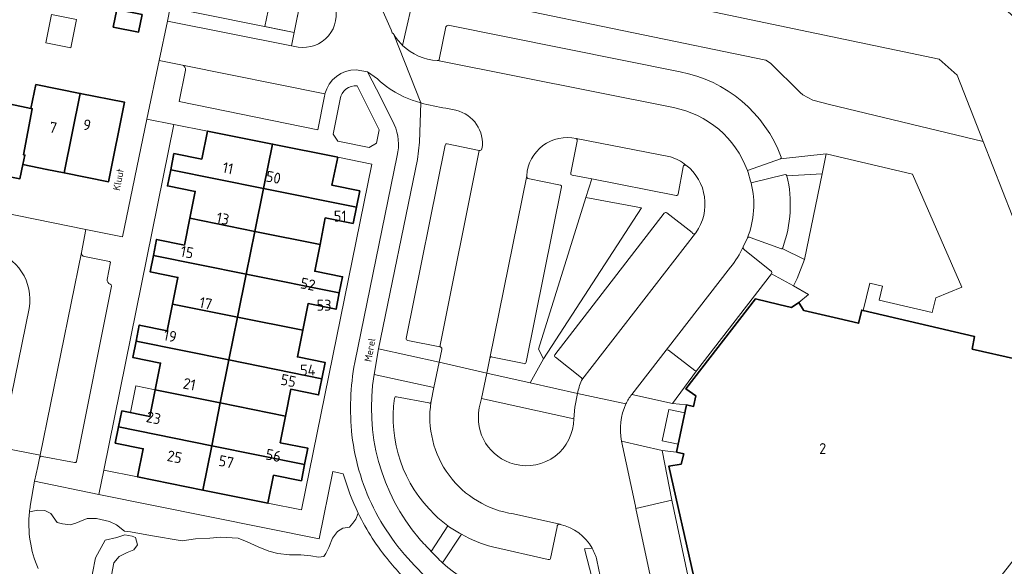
# Model space of a CAD drawing. Header units: metres. Extents: x 149984 to 156489, y 469398 to 478068.
# Tile 218 of 256: x 153279 to 153401, y 472026 to 472093. Entities that reach past the tile are written whole.
import ezdxf
from ezdxf.enums import TextEntityAlignment as Align

# ---------------------------------------------------------------- set-up
doc = ezdxf.new("R2010")
doc.units = ezdxf.units.M
doc.header["$LTSCALE"] = 0.75
for name, color, linetype, lineweight in [('B-WE-GR-BEPLANTING_CULTUUR_HEESTERS-GV', 252, 'Continuous', 18), ('B-WE-OG-BEBOUWING-GV', 6, 'Continuous', 35), ('B-WE-OG-BEBOUWING-T18', 1, 'Continuous', 18), ('B-WE-OG-BEBOUWING_LUIFEL-GV', 6, 'Continuous', 18), ('B-WE-OG-BEBOUWING_OVERBOUWING-GV', 6, 'Continuous', 18), ('B-WE-OG-TERREIN_BEGROEID-GV', 252, 'Continuous', 18), ('B-WE-OG-TERREIN_ERF-GV', 252, 'Continuous', 18), ('B-WE-OG-TOPOGRAFIE-T18', 7, 'Continuous', 18), ('B-WE-OG-WATER_MEER-GV', 252, 'Continuous', 18), ('B-WE-VH-GESLOTENVERHARDING_ASFALT-GV', 252, 'Continuous', 18), ('B-WE-VH-OPENVERHARDING_BETONSTRAATSTEEN-GV', 252, 'Continuous', 18), ('B-WE-VH-OPENVERHARDING_TEGEL-GV', 252, 'Continuous', 18)]:
    doc.layers.add(name, color=color, linetype=linetype, lineweight=lineweight)
doc.styles.add('NLCS-ISO-M500-T18', font='NLCS-ISO.ttf', dxfattribs={"height": 0.9})
doc.styles.add('NLCS-ISO-M750-T18', font='NLCS-ISO.ttf', dxfattribs={"height": 1.35})

msp = doc.modelspace()

# ---------------------------------------------------------------- linework, layer by layer
at = {"layer": 'B-WE-GR-BEPLANTING_CULTUUR_HEESTERS-GV', "flags": 128}
for points in [[(153407.845, 472053.849), (153398.314, 472078.218), (153379.365, 472082.767), (153377.323, 472083.311), (153376.078, 472083.959), (153375.736, 472084.256), (153372.085, 472087.877), (153371.501, 472088.253), (153338.872, 472095.015), (153328.275, 472097.085), (153326.698, 472090.078)], [(153331.214, 472088.345), (153332.047, 472092.363)], [(153332.326, 472092.553), (153360.917, 472086.817)], [(153330.962, 472088.19), (153330.985, 472088.186)], [(153318.972, 472083.432), (153318.119, 472079.126), (153318.683, 472078.262), (153322.574, 472077.485), (153323.472, 472078.019), (153323.819, 472079.666), (153321.087, 472085.07)], [(153328.927, 472082.965), (153328.795, 472078.118), (153328.542, 472076.004), (153323.727, 472052.603), (153331.219, 472050.965), (153331.518, 472052.518)], [(153333.262, 472082.056), (153332.036, 472082.321)], [(153347.451, 472074.331), (153348.238, 472078.266)], [(153327.141, 472053.887), (153331.965, 472077.77)], [(153332.196, 472077.934), (153336.148, 472077.111)], [(153373.316, 472076.068), (153378.948, 472076.7), (153389.581, 472074.18), (153395.694, 472060.218), (153392.476, 472058.93), (153392.015, 472057.121), (153385.501, 472058.623), (153385.879, 472060.358), (153384.348, 472060.707), (153383.525, 472057.351), (153397.232, 472054.149), (153396.975, 472052.58), (153402.412, 472051.352)], [(153361.322, 472075.098), (153360.692, 472071.711)], [(153337.447, 472051.46), (153337.067, 472049.605), (153342.413, 472048.411), (153344.056, 472051.382), (153343.479, 472052.568), (153349.281, 472071.286), (153350.023, 472073.586), (153347.63, 472074.057)], [(153342.008, 472073.986), (153342.003, 472073.845)], [(153342.162, 472073.644), (153346.167, 472072.818)], [(153360.444, 472071.537), (153350.023, 472073.586), (153349.281, 472071.286), (153356.172, 472070.004), (153344.056, 472051.382), (153342.413, 472048.411), (153348.273, 472047.102)], [(153373.523, 472064.98), (153376.273, 472063.63), (153378.453, 472074.218), (153374.112, 472073.976)], [(153346.309, 472072.592), (153341.938, 472050.959)], [(153345.486, 472051.885), (153358.975, 472069.342)], [(153359.28, 472069.403), (153362.397, 472066.97)], [(153331.282, 472052.873), (153327.326, 472053.658)], [(153341.673, 472050.791), (153337.788, 472051.607)], [(153348.766, 472049.046), (153345.556, 472051.576)], [(153330.214, 472046.146), (153330.538, 472047.85), (153323.187, 472049.44)], [(153348.746, 472048.697), (153348.8, 472048.767), (153348.801, 472048.768), (153348.814, 472048.786)], [(153325.941, 472046.697), (153329.921, 472045.941)], [(153347.801, 472043.995), (153336.422, 472046.504), (153336.159, 472045.314)], [(153362.61, 472024.455), (153359.552, 472038.148), (153361.064, 472038.381), (153361.372, 472039.665), (153360.497, 472039.875), (153358.725, 472040.079), (153359.902, 472033.92), (153361.894, 472024.626)], [(153319.38, 472037.2), (153318.08, 472037.48), (153316.4, 472029.15), (153289.211, 472034.639)], [(153289.211, 472034.639), (153281.297, 472036.291), (153280.76, 472033.21)], [(153280.661, 472032.478), (153281.673, 472032.711), (153282.56, 472032.648), (153283.289, 472032.3), (153284.08, 472031.191), (153284.746, 472031.001), (153285.696, 472030.874), (153286.393, 472031.096), (153286.868, 472031.318), (153287.787, 472031.666), (153288.927, 472031.666), (153290.543, 472031.286), (153291.398, 472030.874), (153292.382, 472030.097), (153293.128, 472030.031), (153295.599, 472029.563), (153299.493, 472028.917), (153301.123, 472029.164), (153302.897, 472029.227), (153304.227, 472029.385), (153306.413, 472029.227), (153307.522, 472028.783), (153308.884, 472028.182), (153310.182, 472027.643), (153311.291, 472027.358), (153312.748, 472027.168), (153314.142, 472027.2), (153315.378, 472027.073), (153316.328, 472026.883), (153316.993, 472026.978), (153317.215, 472027.358), (153317.595, 472028.087), (153318.038, 472029.259), (153318.672, 472030.082), (153319.337, 472030.494), (153320.129, 472030.621), (153320.573, 472031.096), (153320.921, 472031.603), (153321.224, 472032.324)], [(153330.22, 472027.62), (153332.278, 472030.764)], [(153346.147, 472030.951), (153346.081, 472030.966)], [(153333.942, 472029.74), (153331.612, 472026.187)], [(153345.757, 472030.655), (153344.937, 472026.733)], [(153344.653, 472026.627), (153337.78, 472028.162)], [(153344.164, 472020.257), (153351.156, 472018.873), (153350.588, 472022.12), (153348.287, 472021.595), (153347.955, 472023.913), (153350.061, 472024.272), (153349.147, 472027.914), (153350.077, 472028.008)]]:
    msp.add_lwpolyline(points, dxfattribs=at)
at = {"layer": 'B-WE-GR-BEPLANTING_CULTUUR_HEESTERS-GV'}
for points in [[(153332.047, 472092.363, -0.338563), (153332.326, 472092.553)], [(153326.698, 472090.078, 0.1754919), (153330.962, 472088.19)], [(153330.985, 472088.186, 0.4169766), (153331.214, 472088.345)], [(153360.917, 472086.817, -0.260137), (153373.416, 472076.29)], [(153321.087, 472085.07, 0.4036919), (153318.972, 472083.432)], [(153332.036, 472082.321, -0.0340334), (153328.927, 472082.965)], [(153336.488, 472077.299, 0.3994601), (153333.262, 472082.056)], [(153348.104, 472078.559, 0.4674173), (153342.008, 472073.986)], [(153348.238, 472078.266, 0.3624495), (153348.104, 472078.559)], [(153331.965, 472077.77, -0.4173115), (153332.196, 472077.934)], [(153336.148, 472077.111, 0.4654979), (153336.488, 472077.299)], [(153373.416, 472076.29, -0.3419475), (153373.316, 472076.068)], [(153361.65, 472075.295, 0.4549539), (153361.322, 472075.098)], [(153362.851, 472066.944, 0.4048745), (153361.65, 472075.295)], [(153342.003, 472073.845, 0.3662238), (153342.162, 472073.644)], [(153347.63, 472074.057, -0.5228684), (153347.451, 472074.331)], [(153374.112, 472073.976, -0.143361), (153373.608, 472065.103)], [(153346.167, 472072.818, -0.3868108), (153346.309, 472072.592)], [(153360.692, 472071.711, -0.459708), (153360.444, 472071.537)], [(153358.975, 472069.342, -0.4817156), (153359.28, 472069.403)], [(153362.397, 472066.97, 0.5289765), (153362.809, 472066.89)], [(153362.809, 472066.89, 0.0820599), (153362.851, 472066.944)], [(153373.608, 472065.103, -0.2022014), (153373.523, 472064.98)], [(153327.326, 472053.658, -0.4397812), (153327.141, 472053.887)], [(153331.538, 472052.62, 0.4184647), (153331.282, 472052.873)], [(153331.518, 472052.518, 0.116995), (153331.538, 472052.62)], [(153337.788, 472051.607, 0.4377706), (153337.447, 472051.46)], [(153345.556, 472051.576, -0.4923055), (153345.486, 472051.885)], [(153341.938, 472050.959, -0.4915651), (153341.673, 472050.791)], [(153323.187, 472049.44, 0.219683), (153328.719, 472029.193)], [(153348.814, 472048.786, 0.3768597), (153348.766, 472049.046)], [(153348.273, 472047.102, -0.0418578), (153348.746, 472048.697)], [(153330.661, 472032.137, -0.2435931), (153325.697, 472046.546)], [(153325.697, 472046.546, -0.4285346), (153325.941, 472046.697)], [(153329.921, 472045.941, 0.4279053), (153330.195, 472046.028)], [(153330.195, 472046.028, 0.1622777), (153330.214, 472046.146)], [(153336.159, 472045.314, 0.3998286), (153340.48, 472038.388)], [(153340.48, 472038.388, 0.4956726), (153347.801, 472043.995)], [(153321.224, 472032.324, -0.0446787), (153319.38, 472037.2)], [(153280.76, 472033.21, 0.0124371), (153280.661, 472032.478)], [(153332.278, 472030.764, -0.0401394), (153330.661, 472032.137)], [(153346.081, 472030.966, 0.4676828), (153345.757, 472030.655)], [(153350.077, 472028.008, 0.2108437), (153346.147, 472030.951)], [(153337.78, 472028.162, -0.0598753), (153333.942, 472029.74)], [(153328.719, 472029.193, -0.0058524), (153330.22, 472027.62)], [(153331.612, 472026.187, 0.1357851), (153344.164, 472020.257)], [(153344.937, 472026.733, -0.4656355), (153344.653, 472026.627)]]:
    msp.add_lwpolyline(points, format="xyb", dxfattribs=at)
at = {"layer": 'B-WE-GR-BEPLANTING_CULTUUR_HEESTERS-GV', "flags": 128}
for points in [[(153344.056, 472051.382), (153356.172, 472070.004), (153349.281, 472071.286), (153343.479, 472052.568)], [(153362.955, 472049.917), (153361.466, 472047.889), (153359.995, 472045.886), (153361.717, 472045.693), (153362.597, 472045.504), (153362.874, 472046.795), (153361.64, 472047.665), (153370.237, 472058.777), (153373.096, 472058.101), (153374.675, 472057.728), (153375.59, 472058.339), (153376.788, 472059.339), (153374.918, 472060.379), (153372.21, 472061.886)]]:
    msp.add_lwpolyline(points, close=True, dxfattribs=at)
at = {"layer": 'B-WE-OG-BEBOUWING-GV', "flags": 128}
for points in [[(153291, 472092.34), (153294.13, 472091.71), (153294.56, 472093.87), (153291.44, 472094.49)], [(153280.843, 472082.287), (153281.009, 472082.253), (153279.924, 472076.562), (153280.09, 472076.53), (153279.847, 472075.365), (153282.81, 472074.77), (153284.956, 472074.339), (153286.925, 472084.145), (153281.45, 472085.24)], [(153281.009, 472082.253), (153280.843, 472082.287), (153275.752, 472083.333), (153273.757, 472073.526), (153275.94, 472073.09), (153276.17, 472074.27), (153279.48, 472073.6), (153279.847, 472075.365), (153280.09, 472076.53), (153279.924, 472076.562)], [(153286.925, 472084.145), (153284.956, 472074.339), (153290.43, 472073.24), (153292.4, 472083.05)], [(153309.546, 472072.409), (153310.65, 472077.88), (153302.61, 472079.5), (153301.91, 472076.04), (153298.49, 472076.72), (153298.08, 472074.725)], [(153318.69, 472076.26), (153310.65, 472077.88), (153309.546, 472072.409), (153321, 472070.095), (153321.41, 472072.1), (153317.98, 472072.8)], [(153300.445, 472068.735), (153308.477, 472067.112), (153309.546, 472072.409), (153298.08, 472074.725), (153297.67, 472072.73), (153301.11, 472072.04)], [(153308.477, 472067.112), (153316.505, 472065.49), (153317.16, 472068.78), (153320.59, 472068.09), (153321, 472070.095), (153309.546, 472072.409)], [(153308.477, 472067.112), (153300.445, 472068.735), (153299.78, 472065.43), (153296.34, 472066.12), (153295.945, 472064.13), (153307.41, 472061.821)], [(153307.41, 472061.821), (153318.88, 472059.51), (153319.28, 472061.51), (153315.85, 472062.2), (153316.505, 472065.49), (153308.477, 472067.112)], [(153306.342, 472056.53), (153307.41, 472061.821), (153295.945, 472064.13), (153295.55, 472062.14), (153298.98, 472061.44), (153298.31, 472058.145)], [(153314.375, 472054.915), (153315.04, 472058.21), (153318.48, 472057.51), (153318.88, 472059.51), (153307.41, 472061.821), (153306.342, 472056.53)], [(153305.274, 472051.239), (153306.342, 472056.53), (153298.31, 472058.145), (153297.64, 472054.85), (153294.21, 472055.54), (153293.805, 472053.55)], [(153305.274, 472051.239), (153316.735, 472048.93), (153317.14, 472050.93), (153313.71, 472051.62), (153314.375, 472054.915), (153306.342, 472056.53)], [(153293.805, 472053.55), (153293.4, 472051.56), (153296.84, 472050.85), (153296.17, 472047.555), (153304.205, 472045.94), (153305.274, 472051.239)], [(153316.735, 472048.93), (153305.274, 472051.239), (153304.205, 472045.94), (153312.245, 472044.325), (153312.9, 472047.62), (153316.33, 472046.93)], [(153303.138, 472040.652), (153304.205, 472045.94), (153296.17, 472047.555), (153295.5, 472044.26), (153292.07, 472044.96), (153291.66, 472042.97)], [(153304.205, 472045.94), (153303.138, 472040.652), (153314.61, 472038.335), (153315.02, 472040.34), (153311.59, 472041.03), (153312.245, 472044.325)], [(153302.035, 472035.185), (153303.138, 472040.652), (153291.66, 472042.97), (153291.25, 472040.98), (153294.69, 472040.29), (153293.99, 472036.81)], [(153303.138, 472040.652), (153302.035, 472035.185), (153310.08, 472033.56), (153310.77, 472037.02), (153314.2, 472036.33), (153314.61, 472038.335)]]:
    msp.add_lwpolyline(points, close=True, dxfattribs=at)
msp.add_lwpolyline([(153402.412, 472051.352), (153396.975, 472052.58), (153397.232, 472054.149), (153383.525, 472057.351), (153383.333, 472057.396), (153382.946, 472055.772), (153380.491, 472056.353), (153376.201, 472057.367), (153376.134, 472057.383), (153375.59, 472058.339), (153374.675, 472057.728), (153373.096, 472058.101), (153370.237, 472058.777), (153361.64, 472047.665), (153362.874, 472046.795), (153362.597, 472045.504), (153361.717, 472045.693), (153360.497, 472039.875), (153361.372, 472039.665), (153361.064, 472038.381), (153359.552, 472038.148), (153362.61, 472024.455)], dxfattribs=at)
at = {"layer": 'B-WE-OG-BEBOUWING_LUIFEL-GV', "flags": 128}
for points in [[(153283.381, 472093.87), (153282.679, 472090.371), (153285.768, 472089.751), (153286.47, 472093.25)], [(153296.17, 472047.555), (153293.783, 472048.035), (153293.122, 472044.745), (153295.5, 472044.26)], [(153361.511, 472044.712), (153359.528, 472045.128), (153358.72, 472041.272), (153360.703, 472040.856)]]:
    msp.add_lwpolyline(points, close=True, dxfattribs=at)
at = {"layer": 'B-WE-OG-BEBOUWING_OVERBOUWING-GV', "flags": 128}
msp.add_lwpolyline([(153309.698, 472092.387), (153313.3, 472091.661), (153314.043, 472095.344), (153312.191, 472095.717), (153310.097, 472094.362)], close=True, dxfattribs=at)
at = {"layer": 'B-WE-OG-TERREIN_BEGROEID-GV', "flags": 128}
for points in [[(153326.698, 472090.078), (153328.275, 472097.085), (153338.872, 472095.015), (153371.501, 472088.253), (153372.085, 472087.877), (153375.736, 472084.256), (153376.078, 472083.959), (153377.323, 472083.311), (153379.365, 472082.767), (153398.314, 472078.218), (153395.115, 472086.399), (153392.894, 472088.376), (153330.4, 472101.51), (153332.238, 472111.124), (153333.907, 472110.795)], [(153322.651, 472097.955), (153325.295, 472091.991), (153325.422, 472091.602), (153325.589, 472091.481), (153325.621, 472091.405)], [(153321.224, 472032.324), (153320.921, 472031.603), (153320.573, 472031.096), (153320.129, 472030.621), (153319.337, 472030.494), (153318.672, 472030.082), (153318.038, 472029.259), (153317.595, 472028.087), (153317.215, 472027.358), (153316.993, 472026.978), (153316.328, 472026.883), (153315.378, 472027.073), (153314.142, 472027.2), (153312.748, 472027.168), (153311.291, 472027.358), (153310.182, 472027.643), (153308.884, 472028.182), (153307.522, 472028.783), (153306.413, 472029.227), (153304.227, 472029.385), (153302.897, 472029.227), (153301.123, 472029.164), (153299.493, 472028.917), (153295.599, 472029.563), (153293.128, 472030.031), (153292.382, 472030.097), (153291.398, 472030.874), (153290.543, 472031.286), (153288.927, 472031.666), (153287.787, 472031.666), (153286.868, 472031.318), (153286.393, 472031.096), (153285.696, 472030.874), (153284.746, 472031.001), (153284.08, 472031.191), (153283.289, 472032.3), (153282.56, 472032.648), (153281.673, 472032.711), (153280.661, 472032.478)]]:
    msp.add_lwpolyline(points, dxfattribs=at)
at = {"layer": 'B-WE-OG-TERREIN_BEGROEID-GV'}
for points in [[(153325.621, 472091.405, 0.0624132), (153326.698, 472090.078)], [(153280.661, 472032.478, 0.1307457), (153281.73, 472025.51)], [(153325.05, 472026.39, -0.0608967), (153321.224, 472032.324)], [(153326.756, 472024.475, -0.0207232), (153325.05, 472026.39)]]:
    msp.add_lwpolyline(points, format="xyb", dxfattribs=at)
at = {"layer": 'B-WE-OG-TERREIN_BEGROEID-GV', "flags": 128}
for points in [[(153290.002, 472028.983), (153291.43, 472029.322), (153292.412, 472029.67), (153293.33, 472029.48), (153293.742, 472029.322), (153293.995, 472028.435), (153293.552, 472027.801), (153292.697, 472027.485), (153291.746, 472026.978), (153291.081, 472026.218), (153290.764, 472024.697), (153290.543, 472023.398), (153290.828, 472022.86), (153291.746, 472022.195), (153292.126, 472021.719), (153292.095, 472021.118), (153291.683, 472020.642), (153290.796, 472020.611), (153289.561, 472020.991), (153288.418, 472022.106), (153288.249, 472023.475), (153288.426, 472024.922), (153288.803, 472026.808)], [(153290.002, 472028.983), (153288.803, 472026.808), (153288.426, 472024.922), (153288.249, 472023.475), (153288.418, 472022.106), (153289.561, 472020.991), (153290.796, 472020.611), (153291.683, 472020.642), (153292.095, 472021.118), (153292.126, 472021.719), (153291.746, 472022.195), (153290.828, 472022.86), (153290.543, 472023.398), (153290.764, 472024.697), (153291.081, 472026.218), (153291.746, 472026.978), (153292.697, 472027.485), (153293.552, 472027.801), (153293.995, 472028.435), (153293.742, 472029.322), (153293.33, 472029.48), (153292.412, 472029.67), (153291.43, 472029.322)]]:
    msp.add_lwpolyline(points, close=True, dxfattribs=at)
at = {"layer": 'B-WE-OG-TERREIN_ERF-GV', "flags": 128}
for points in [[(153295.154, 472080.952), (153296.661, 472088.186), (153297.691, 472093.068), (153298.023, 472094.741), (153313.3, 472091.661), (153318.036, 472115.147), (153318.15, 472115.71)], [(153275.752, 472083.333), (153280.843, 472082.287), (153281.45, 472085.24), (153286.925, 472084.145), (153292.4, 472083.05), (153290.43, 472073.24), (153284.956, 472074.339), (153282.81, 472074.77), (153279.847, 472075.365), (153279.48, 472073.6), (153276.17, 472074.27)], [(153258.332, 472073.3), (153287.615, 472067.356), (153292.13, 472066.44), (153295.154, 472080.952)]]:
    msp.add_lwpolyline(points, dxfattribs=at)
for points in [[(153291, 472092.34), (153291.44, 472094.49), (153294.56, 472093.87), (153294.13, 472091.71)], [(153289.82, 472037.65), (153293.99, 472036.81), (153294.69, 472040.29), (153291.25, 472040.98), (153291.66, 472042.97), (153292.07, 472044.96), (153295.5, 472044.26), (153296.17, 472047.555), (153296.84, 472050.85), (153293.4, 472051.56), (153293.805, 472053.55), (153294.21, 472055.54), (153297.64, 472054.85), (153298.31, 472058.145), (153298.98, 472061.44), (153295.55, 472062.14), (153295.945, 472064.13), (153296.34, 472066.12), (153299.78, 472065.43), (153300.445, 472068.735), (153301.11, 472072.04), (153297.67, 472072.73), (153298.08, 472074.725), (153298.49, 472076.72), (153301.91, 472076.04), (153302.61, 472079.5), (153298.45, 472080.31)], [(153318.88, 472059.51), (153318.48, 472057.51), (153315.04, 472058.21), (153314.375, 472054.915), (153313.71, 472051.62), (153317.14, 472050.93), (153316.735, 472048.93), (153316.33, 472046.93), (153312.9, 472047.62), (153312.245, 472044.325), (153311.59, 472041.03), (153315.02, 472040.34), (153314.61, 472038.335), (153314.2, 472036.33), (153310.77, 472037.02), (153310.08, 472033.56), (153314.21, 472032.74), (153322.88, 472075.41), (153318.69, 472076.26), (153317.98, 472072.8), (153321.41, 472072.1), (153321, 472070.095), (153320.59, 472068.09), (153317.16, 472068.78), (153316.505, 472065.49), (153315.85, 472062.2), (153319.28, 472061.51)]]:
    msp.add_lwpolyline(points, close=True, dxfattribs=at)
at = {"layer": 'B-WE-OG-WATER_MEER-GV', "flags": 128}
msp.add_lwpolyline([(153403.255, 472047.399), (153406.491, 472032.226), (153398.265, 472021.714), (153400.876, 472019.703), (153403.64, 472017.573), (153405.393, 472016.972), (153423.883, 472024.545), (153427.219, 472032.528), (153421.733, 472046.341), (153420.128, 472050.382), (153403.431, 472092.422), (153396.832, 472098.381), (153395.874, 472098.57), (153333.907, 472110.795), (153332.238, 472111.124), (153330.4, 472101.51), (153392.894, 472088.376), (153395.115, 472086.399), (153398.314, 472078.218), (153407.845, 472053.849)], close=True, dxfattribs=at)
at = {"layer": 'B-WE-VH-GESLOTENVERHARDING_ASFALT-GV', "flags": 128}
for points in [[(153323.971, 472085.582), (153323.597, 472085.936), (153322.376, 472086.802), (153324.048, 472083.57), (153325.67, 472080.31)], [(153323.187, 472049.44), (153323.727, 472052.603), (153328.542, 472076.004), (153328.795, 472078.118), (153328.927, 472082.965), (153327.867, 472083.309), (153326.841, 472083.728), (153326.135, 472084.103), (153325.768, 472084.294), (153325.175, 472084.681), (153324.707, 472085.012), (153324.354, 472085.27), (153323.971, 472085.582)], [(153326.03, 472076.46), (153320.79, 472050.91)]]:
    msp.add_lwpolyline(points, dxfattribs=at)
at = {"layer": 'B-WE-VH-GESLOTENVERHARDING_ASFALT-GV'}
for points in [[(153325.67, 472080.31, -0.1610396), (153326.03, 472076.46)], [(153320.79, 472050.91, 0.0712013), (153320.44, 472041.95)], [(153328.719, 472029.193, -0.219683), (153323.187, 472049.44)], [(153320.44, 472041.95, 0.0897069), (153323.39, 472032.41)], [(153323.39, 472032.41, 0.0812033), (153329.5, 472024.53)], [(153330.22, 472027.62, 0.0058524), (153328.719, 472029.193)], [(153331.612, 472026.187, -0.0053138), (153330.22, 472027.62)], [(153344.164, 472020.257, -0.1357851), (153331.612, 472026.187)]]:
    msp.add_lwpolyline(points, format="xyb", dxfattribs=at)
at = {"layer": 'B-WE-VH-OPENVERHARDING_BETONSTRAATSTEEN-GV', "flags": 128}
for points in [[(153323.597, 472085.936), (153323.971, 472085.582), (153324.354, 472085.27), (153324.707, 472085.012), (153325.175, 472084.681), (153325.768, 472084.294), (153326.135, 472084.103), (153326.841, 472083.728), (153327.867, 472083.309), (153328.927, 472082.965), (153325.621, 472091.405), (153325.589, 472091.481), (153325.422, 472091.602), (153325.295, 472091.991), (153322.651, 472097.955)], [(153313.791, 472089.87), (153312.972, 472090.033), (153297.691, 472093.068), (153296.661, 472088.186), (153299.536, 472087.629), (153317.114, 472084.094)], [(153332.047, 472092.363), (153331.214, 472088.345)], [(153360.917, 472086.817), (153332.326, 472092.553)], [(153325.621, 472091.405), (153328.927, 472082.965)], [(153360.106, 472082.393), (153330.985, 472088.186), (153330.962, 472088.19)], [(153330.985, 472088.186), (153360.106, 472082.393)], [(153299.908, 472087.028), (153299.118, 472083.135), (153316.222, 472079.658), (153317.053, 472083.822)], [(153317.114, 472084.094), (153299.536, 472087.629)], [(153320.974, 472087.07), (153322.376, 472086.802), (153323.597, 472085.936)], [(153332.036, 472082.321), (153333.262, 472082.056)], [(153348.238, 472078.266), (153347.451, 472074.331)], [(153359.726, 472076.304), (153348.104, 472078.559)], [(153348.104, 472078.559), (153359.726, 472076.304)], [(153331.965, 472077.77), (153327.141, 472053.887)], [(153327.326, 472053.658), (153331.282, 472052.873), (153336.148, 472077.111), (153332.196, 472077.934)], [(153336.148, 472077.111), (153331.282, 472052.873)], [(153369.231, 472074.627), (153373.316, 472076.068)], [(153360.692, 472071.711), (153361.322, 472075.098)], [(153280.61, 472057.6), (153277.136, 472040.44), (153281.972, 472039.503), (153287.07, 472064.502), (153287.615, 472067.356), (153258.332, 472073.3)], [(153331.518, 472052.518), (153331.219, 472050.965), (153337.067, 472049.605), (153337.447, 472051.46), (153342.008, 472073.986)], [(153342.003, 472073.845), (153342.008, 472073.986), (153337.447, 472051.46)], [(153346.167, 472072.818), (153342.162, 472073.644)], [(153347.63, 472074.057), (153350.023, 472073.586), (153360.444, 472071.537)], [(153369.691, 472073.087), (153369.634, 472073.303), (153369.315, 472074.389)], [(153373.893, 472074.128), (153369.691, 472073.087)], [(153341.938, 472050.959), (153346.309, 472072.592)], [(153358.975, 472069.342), (153345.486, 472051.885)], [(153362.397, 472066.97), (153359.28, 472069.403)], [(153362.809, 472066.89), (153348.814, 472048.786), (153348.801, 472048.768), (153348.8, 472048.767), (153348.746, 472048.697)], [(153348.814, 472048.786), (153362.809, 472066.89)], [(153368.723, 472065.187), (153369.209, 472066.244), (153369.231, 472066.3)], [(153369.231, 472066.3), (153369.297, 472066.346), (153369.35, 472066.39), (153369.403, 472066.399), (153369.485, 472066.394), (153369.589, 472066.36), (153373.441, 472064.95)], [(153372.188, 472062.167), (153368.856, 472064.847)], [(153287.07, 472064.502), (153281.972, 472039.503), (153281.895, 472039.135)], [(153290.237, 472061.192), (153290.657, 472063.305), (153290.54, 472063.4), (153287.45, 472064.01)], [(153354.956, 472046.985), (153359.201, 472052.435), (153367.149, 472062.702)], [(153367.149, 472062.702), (153359.201, 472052.435)], [(153362.955, 472049.917), (153372.21, 472061.886)], [(153282.24, 472039.34), (153286.22, 472038.57), (153286.368, 472038.599), (153286.47, 472038.71), (153290.782, 472060.369)], [(153337.788, 472051.607), (153341.673, 472050.791)], [(153345.556, 472051.576), (153348.766, 472049.046)], [(153359.483, 472052.47), (153362.726, 472049.924)], [(153336.159, 472045.314), (153336.422, 472046.504), (153337.067, 472049.605), (153331.219, 472050.965), (153330.538, 472047.85), (153330.214, 472046.146)], [(153329.921, 472045.941), (153325.941, 472046.697)], [(153348.273, 472047.102), (153347.948, 472045.428), (153347.801, 472043.995)], [(153348.273, 472047.102), (153354.25, 472045.811)], [(153354.25, 472045.811), (153348.273, 472047.102)], [(153280.76, 472033.21), (153281.297, 472036.291), (153281.681, 472038.093), (153281.895, 472039.135), (153281.972, 472039.503), (153277.136, 472040.44), (153276.805, 472039.048), (153276.803, 472039.038), (153275.917, 472034.535)], [(153359.81, 472012.76), (153359.676, 472013.372), (153358.975, 472016.568), (153358.72, 472017.73), (153355.477, 472032.916), (153355.438, 472033.203), (153353.713, 472041.225)], [(153346.081, 472030.966), (153340.374, 472032.245)], [(153340.374, 472032.245), (153346.081, 472030.966), (153346.147, 472030.951)], [(153344.937, 472026.733), (153345.757, 472030.655)], [(153337.78, 472028.162), (153344.653, 472026.627)], [(153350.668, 472026.532), (153352.296, 472018.647), (153353.052, 472015.098), (153353.7, 472012.053), (153360.075, 472011.808)]]:
    msp.add_lwpolyline(points, dxfattribs=at)
at = {"layer": 'B-WE-VH-OPENVERHARDING_BETONSTRAATSTEEN-GV'}
for points in [[(153318.286, 472095.179, -0.5660887), (153313.791, 472089.87)], [(153332.326, 472092.553, 0.338563), (153332.047, 472092.363)], [(153326.698, 472090.078, -0.0624132), (153325.621, 472091.405)], [(153330.962, 472088.19, -0.1754919), (153326.698, 472090.078)], [(153331.214, 472088.345, -0.4169766), (153330.985, 472088.186)], [(153299.536, 472087.629, -0.402074), (153299.908, 472087.028)], [(153317.114, 472084.094, -0.3425821), (153320.974, 472087.07)], [(153373.416, 472076.29, 0.260137), (153360.917, 472086.817)], [(153317.053, 472083.822, -0.026073), (153317.114, 472084.094)], [(153328.927, 472082.965, 0.0340334), (153332.036, 472082.321)], [(153333.262, 472082.056, -0.3994601), (153336.488, 472077.299)], [(153360.106, 472082.393, -0.2637431), (153369.231, 472074.627)], [(153369.231, 472074.627, 0.2637431), (153360.106, 472082.393)], [(153342.008, 472073.986, -0.4674173), (153348.104, 472078.559)], [(153348.104, 472078.559, -0.3624495), (153348.238, 472078.266)], [(153332.196, 472077.934, 0.4173115), (153331.965, 472077.77)], [(153336.488, 472077.299, -0.4654979), (153336.148, 472077.111)], [(153361.65, 472075.295, 0.1025379), (153359.726, 472076.304)], [(153359.726, 472076.304, -0.1025379), (153361.65, 472075.295)], [(153373.316, 472076.068, 0.3419475), (153373.416, 472076.29)], [(153361.322, 472075.098, -0.4549539), (153361.65, 472075.295)], [(153361.65, 472075.295, -0.4048745), (153362.851, 472066.944)], [(153369.315, 472074.389, 0.0074726), (153369.231, 472074.627)], [(153342.162, 472073.644, -0.3662238), (153342.003, 472073.845)], [(153347.451, 472074.331, 0.5228684), (153347.63, 472074.057)], [(153373.608, 472065.103, 0.143361), (153374.112, 472073.976)], [(153374.112, 472073.976, 0.3850575), (153373.893, 472074.128)], [(153346.309, 472072.592, 0.3868108), (153346.167, 472072.818)], [(153369.691, 472073.087, -0.1582458), (153369.231, 472066.3)], [(153369.231, 472066.3, 0.1582458), (153369.691, 472073.087)], [(153360.444, 472071.537, 0.459708), (153360.692, 472071.711)], [(153359.28, 472069.403, 0.4817156), (153358.975, 472069.342)], [(153362.809, 472066.89, -0.5289765), (153362.397, 472066.97)], [(153362.851, 472066.944, -0.0820599), (153362.809, 472066.89)], [(153275.877, 472064.757, -0.4042086), (153280.61, 472057.6)], [(153368.723, 472065.187, -0.0539462), (153367.149, 472062.702)], [(153367.149, 472062.702, 0.0539462), (153368.723, 472065.187)], [(153368.856, 472064.847, -0.4257528), (153368.723, 472065.187)], [(153373.441, 472064.95, 0.1154612), (153373.523, 472064.98)], [(153373.523, 472064.98, 0.2022014), (153373.608, 472065.103)], [(153287.45, 472064.01, -0.397016), (153287.07, 472064.502)], [(153290.627, 472060.604, -0.3561364), (153290.237, 472061.192)], [(153372.21, 472061.886, 0.4127888), (153372.188, 472062.167)], [(153290.782, 472060.369, 0.3379201), (153290.627, 472060.604)], [(153327.141, 472053.887, 0.4397812), (153327.326, 472053.658)], [(153331.282, 472052.873, -0.4184647), (153331.538, 472052.62)], [(153331.538, 472052.62, -0.116995), (153331.518, 472052.518)], [(153337.447, 472051.46, -0.4377706), (153337.788, 472051.607)], [(153345.486, 472051.885, 0.4923055), (153345.556, 472051.576)], [(153359.201, 472052.435, -0.308167), (153359.483, 472052.47)], [(153341.673, 472050.791, 0.4915651), (153341.938, 472050.959)], [(153348.766, 472049.046, -0.3768597), (153348.814, 472048.786)], [(153362.726, 472049.924, 0.318883), (153362.955, 472049.917)], [(153348.746, 472048.697, 0.0418578), (153348.273, 472047.102)], [(153325.697, 472046.546, 0.2435931), (153330.661, 472032.137)], [(153325.941, 472046.697, 0.4285346), (153325.697, 472046.546)], [(153354.25, 472045.811, -0.0490731), (153354.956, 472046.985)], [(153330.195, 472046.028, -0.4279053), (153329.921, 472045.941)], [(153340.374, 472032.245, -0.4156579), (153330.195, 472046.028)], [(153330.195, 472046.028, 0.4156579), (153340.374, 472032.245)], [(153330.214, 472046.146, -0.1622777), (153330.195, 472046.028)], [(153340.48, 472038.388, -0.3998286), (153336.159, 472045.314)], [(153353.713, 472041.225, -0.1663925), (153354.25, 472045.811)], [(153347.801, 472043.995, -0.4956726), (153340.48, 472038.388)], [(153281.895, 472039.135, -0.4393073), (153282.24, 472039.34)], [(153280.661, 472032.478, -0.0124371), (153280.76, 472033.21)], [(153281.73, 472025.51, -0.1307457), (153280.661, 472032.478)], [(153330.661, 472032.137, 0.0401394), (153332.278, 472030.764)], [(153332.278, 472030.764, 0.0372183), (153333.942, 472029.74)], [(153345.757, 472030.655, -0.4676828), (153346.081, 472030.966)], [(153346.147, 472030.951, -0.2108437), (153350.077, 472028.008)], [(153333.942, 472029.74, 0.0598753), (153337.78, 472028.162)], [(153350.077, 472028.008, -0.0655219), (153350.668, 472026.532)], [(153344.653, 472026.627, 0.4656355), (153344.937, 472026.733)]]:
    msp.add_lwpolyline(points, format="xyb", dxfattribs=at)
at = {"layer": 'B-WE-VH-OPENVERHARDING_BETONSTRAATSTEEN-GV', "flags": 128}
for points in [[(153375.59, 472058.339), (153376.134, 472057.383), (153376.201, 472057.367), (153380.491, 472056.353), (153382.946, 472055.772), (153383.333, 472057.396), (153383.525, 472057.351), (153384.348, 472060.707), (153385.879, 472060.358), (153385.501, 472058.623), (153392.015, 472057.121), (153392.476, 472058.93), (153395.694, 472060.218), (153389.581, 472074.18), (153378.948, 472076.7), (153378.453, 472074.218), (153376.273, 472063.63), (153375.354, 472061.308), (153374.918, 472060.379), (153376.788, 472059.339)], [(153359.902, 472033.92), (153355.477, 472032.916), (153358.72, 472017.73), (153363.123, 472018.732), (153362.709, 472020.717), (153361.894, 472024.626)]]:
    msp.add_lwpolyline(points, close=True, dxfattribs=at)
at = {"layer": 'B-WE-VH-OPENVERHARDING_TEGEL-GV', "flags": 128}
for points in [[(153318.286, 472095.179), (153317.723, 472096.852), (153317.44, 472097.473), (153317.367, 472097.827), (153317.223, 472099.071), (153317.308, 472099.415), (153317.292, 472100.176), (153317.358, 472100.473), (153317.359, 472100.743), (153317.951, 472103.971), (153320.069, 472114.763), (153318.036, 472115.147), (153313.3, 472091.661), (153312.972, 472090.033), (153313.791, 472089.87)], [(153299.536, 472087.629), (153296.661, 472088.186), (153295.154, 472080.952), (153298.45, 472080.31), (153302.61, 472079.5), (153310.65, 472077.88)], [(153317.053, 472083.822), (153316.222, 472079.658), (153299.118, 472083.135), (153299.908, 472087.028)], [(153325.67, 472080.31), (153324.048, 472083.57), (153322.376, 472086.802), (153320.974, 472087.07)], [(153321.087, 472085.07), (153323.819, 472079.666), (153323.472, 472078.019), (153322.574, 472077.485), (153318.683, 472078.262), (153318.119, 472079.126), (153318.972, 472083.432)], [(153281.895, 472039.135), (153281.681, 472038.093), (153281.297, 472036.291), (153289.211, 472034.639), (153289.82, 472037.65), (153298.45, 472080.31), (153295.154, 472080.952), (153292.13, 472066.44), (153287.615, 472067.356), (153287.07, 472064.502)], [(153310.65, 472077.88), (153318.69, 472076.26), (153322.88, 472075.41), (153314.21, 472032.74), (153310.08, 472033.56), (153302.035, 472035.185), (153293.99, 472036.81), (153289.82, 472037.65), (153289.211, 472034.639), (153316.4, 472029.15), (153318.08, 472037.48), (153319.38, 472037.2)], [(153320.79, 472050.91), (153326.03, 472076.46)], [(153374.112, 472073.976), (153378.453, 472074.218), (153378.948, 472076.7), (153373.316, 472076.068), (153369.231, 472074.627)], [(153369.315, 472074.389), (153369.634, 472073.303), (153369.691, 472073.087), (153373.893, 472074.128)], [(153220.945, 472069.456), (153223.421, 472068.891), (153233.94, 472066.49), (153235.637, 472066.107), (153237.35, 472065.72), (153244.46, 472064.11), (153246.178, 472063.717), (153247.87, 472063.33), (153254.98, 472061.72), (153256.719, 472061.323), (153258.409, 472060.938), (153263.08, 472059.88), (153264.62, 472060.22), (153270.48, 472059.04), (153271.52, 472058.82), (153277.21, 472057.66), (153278.22, 472056), (153275.7, 472043.59), (153275.149, 472040.825), (153277.136, 472040.44), (153280.61, 472057.6)], [(153373.441, 472064.95), (153369.589, 472066.36), (153369.485, 472066.394), (153369.403, 472066.399), (153369.35, 472066.39), (153369.297, 472066.346), (153369.231, 472066.3), (153369.209, 472066.244), (153368.723, 472065.187)], [(153368.856, 472064.847), (153372.188, 472062.167)], [(153372.21, 472061.886), (153374.918, 472060.379), (153375.354, 472061.308), (153376.273, 472063.63), (153373.523, 472064.98)], [(153287.45, 472064.01), (153290.54, 472063.4), (153290.657, 472063.305), (153290.237, 472061.192)], [(153290.782, 472060.369), (153286.47, 472038.71), (153286.368, 472038.599), (153286.22, 472038.57), (153282.24, 472039.34)], [(153359.201, 472052.435), (153354.956, 472046.985), (153359.995, 472045.886), (153361.466, 472047.889), (153362.955, 472049.917)], [(153362.726, 472049.924), (153359.483, 472052.47)], [(153353.713, 472041.225), (153358.725, 472040.079), (153360.497, 472039.875), (153361.717, 472045.693), (153359.995, 472045.886), (153354.956, 472046.985)], [(153332.278, 472030.764), (153330.22, 472027.62)], [(153331.612, 472026.187), (153333.942, 472029.74)], [(153350.077, 472028.008), (153349.147, 472027.914), (153350.061, 472024.272), (153347.955, 472023.913), (153348.287, 472021.595), (153350.588, 472022.12), (153351.156, 472018.873), (153352.296, 472018.647)], [(153352.296, 472018.647), (153350.668, 472026.532)]]:
    msp.add_lwpolyline(points, dxfattribs=at)
at = {"layer": 'B-WE-VH-OPENVERHARDING_TEGEL-GV'}
for points in [[(153313.791, 472089.87, 0.5660887), (153318.286, 472095.179)], [(153299.908, 472087.028, 0.402074), (153299.536, 472087.629)], [(153320.974, 472087.07, 0.3425821), (153317.114, 472084.094)], [(153318.972, 472083.432, -0.4036919), (153321.087, 472085.07)], [(153317.114, 472084.094, 0.026073), (153317.053, 472083.822)], [(153326.03, 472076.46, 0.1610396), (153325.67, 472080.31)], [(153369.231, 472074.627, -0.0074726), (153369.315, 472074.389)], [(153373.893, 472074.128, -0.3850575), (153374.112, 472073.976)], [(153280.61, 472057.6, 0.4042086), (153275.877, 472064.757)], [(153368.723, 472065.187, 0.4257528), (153368.856, 472064.847)], [(153373.523, 472064.98, -0.1154612), (153373.441, 472064.95)], [(153287.07, 472064.502, 0.397016), (153287.45, 472064.01)], [(153290.237, 472061.192, 0.3561364), (153290.627, 472060.604)], [(153372.188, 472062.167, -0.4127888), (153372.21, 472061.886)], [(153290.627, 472060.604, -0.3379201), (153290.782, 472060.369)], [(153359.483, 472052.47, 0.308167), (153359.201, 472052.435)], [(153320.44, 472041.95, -0.0712013), (153320.79, 472050.91)], [(153362.955, 472049.917, -0.318883), (153362.726, 472049.924)], [(153354.956, 472046.985, 0.0490731), (153354.25, 472045.811)], [(153354.25, 472045.811, 0.1663925), (153353.713, 472041.225)], [(153323.39, 472032.41, -0.0897069), (153320.44, 472041.95)], [(153282.24, 472039.34, 0.4393073), (153281.895, 472039.135)], [(153319.38, 472037.2, 0.0446787), (153321.224, 472032.324)], [(153321.224, 472032.324, 0.0608967), (153325.05, 472026.39)], [(153329.5, 472024.53, -0.0812033), (153323.39, 472032.41)], [(153333.942, 472029.74, -0.0372183), (153332.278, 472030.764)], [(153330.22, 472027.62, 0.0053138), (153331.612, 472026.187)], [(153350.668, 472026.532, 0.0655219), (153350.077, 472028.008)], [(153325.05, 472026.39, 0.0207232), (153326.756, 472024.475)]]:
    msp.add_lwpolyline(points, format="xyb", dxfattribs=at)
at = {"layer": 'B-WE-VH-OPENVERHARDING_TEGEL-GV', "flags": 128}
for points in [[(153298.023, 472094.741), (153297.691, 472093.068), (153312.972, 472090.033), (153313.3, 472091.661)], [(153323.187, 472049.44), (153330.538, 472047.85), (153331.219, 472050.965), (153323.727, 472052.603)], [(153336.422, 472046.504), (153347.801, 472043.995), (153347.948, 472045.428), (153348.273, 472047.102), (153342.413, 472048.411), (153337.067, 472049.605)], [(153358.725, 472040.079), (153353.713, 472041.225), (153355.438, 472033.203), (153355.477, 472032.916), (153359.902, 472033.92)]]:
    msp.add_lwpolyline(points, close=True, dxfattribs=at)

# ---------------------------------------------------------------- texts
at = {"layer": 'B-WE-OG-BEBOUWING-T18', "style": 'NLCS-ISO-M750-T18'}
for s, rotation, p in [('7', 349, (153283.573, 472079.924)), ('9', 348.7, (153287.758, 472080.249)), ('11', 348.6, (153305.151, 472074.908)), ('50', 348.6, (153310.754, 472073.779)), ('13', 348.7, (153304.515, 472068.686)), ('15', 348.8, (153300.106, 472064.548)), ('52', 348.7, (153315.018, 472060.596)), ('17', 348.6, (153302.409, 472058.23)), ('19', 348.6, (153298.021, 472054.207)), ('21', 348.6, (153300.394, 472048.255)), ('55', 348.6, (153312.605, 472048.688)), ('23', 348.4, (153295.975, 472044.089)), ('56', 348.5, (153310.757, 472039.459)), ('25', 348.7, (153298.567, 472039.282)), ('57', 348.6, (153304.935, 472038.68))]:
    msp.add_text(s, height=1.35, rotation=rotation, dxfattribs=at).set_placement(p, align=Align.MIDDLE)
for s, p in [('51', (153319, 472069)), ('53', (153317, 472058)), ('54', (153315, 472050)), ('2', (153378.524, 472040.304))]:
    msp.add_text(s, height=1.35, dxfattribs=at).set_placement(p, align=Align.MIDDLE)
at = {"layer": 'B-WE-OG-TOPOGRAFIE-T18', "style": 'NLCS-ISO-M500-T18'}
for s, rotation, p in [('Kluut', 79.1, (153291.625, 472073.511)), ('Merel', 80.1, (153322.653, 472052.48))]:
    msp.add_text(s, height=0.9, rotation=rotation, dxfattribs=at).set_placement(p, align=Align.MIDDLE)

doc.saveas('drawing.dxf')
